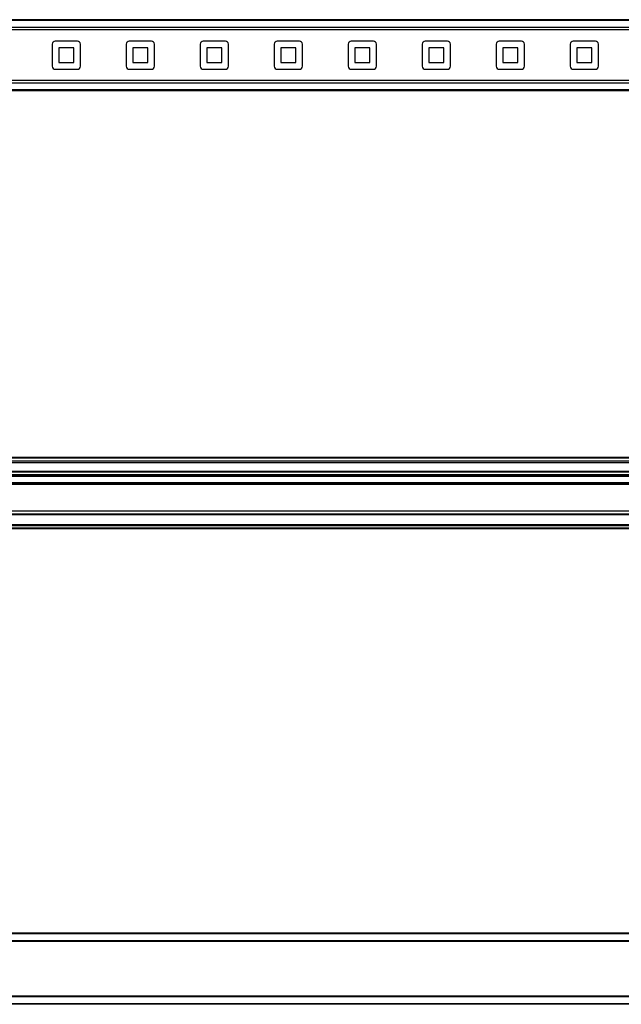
# Model space of a CAD drawing. Header units: millimetres. Extents: x -741 to 2848, y 394 to 730.
# Tile 7 of 15: x -145 to 59, y 396 to 729. Entities that reach past the tile are written whole.
import ezdxf

# ---------------------------------------------------------------- set-up
doc = ezdxf.new("R2010")
doc.units = ezdxf.units.MM

# ---------------------------------------------------------------- blocks, each defined once
blk = doc.blocks.new('Drawing View1')
at = {"color": 7, "linetype": 'Continuous', "lineweight": 25}
for p, q in [((-2, 15.5), (-1198, 15.5)), ((-2, 15.21), (-1198, 15.21)), ((-2, 12.9), (-1198, 12.9)), ((-2, 12.05), (-1198, 12.05)), ((-942.25, 7.25), (-942.25, -0.25)), ((-933.75, 8.25), (-941.25, 8.25)), ((-932.75, -0.25), (-932.75, 7.25)), ((-917.25, 7.25), (-917.25, -0.25)), ((-908.75, 8.25), (-916.25, 8.25)), ((-907.75, -0.25), (-907.75, 7.25)), ((-892.25, 7.25), (-892.25, -0.25)), ((-883.75, 8.25), (-891.25, 8.25)), ((-882.75, -0.25), (-882.75, 7.25)), ((-867.25, 7.25), (-867.25, -0.25)), ((-858.75, 8.25), (-866.25, 8.25)), ((-857.75, -0.25), (-857.75, 7.25)), ((-842.25, 7.25), (-842.25, -0.25)), ((-833.75, 8.25), (-841.25, 8.25)), ((-832.75, -0.25), (-832.75, 7.25)), ((-817.25, 7.25), (-817.25, -0.25)), ((-808.75, 8.25), (-816.25, 8.25)), ((-807.75, -0.25), (-807.75, 7.25)), ((-792.25, 7.25), (-792.25, -0.25)), ((-783.75, 8.25), (-791.25, 8.25)), ((-782.75, -0.25), (-782.75, 7.25)), ((-767.25, 7.25), (-767.25, -0.25)), ((-758.75, 8.25), (-766.25, 8.25)), ((-757.75, -0.25), (-757.75, 7.25)), ((-940, 6), (-940, 1)), ((-935, 6), (-940, 6)), ((-935, 1), (-935, 6)), ((-915, 6), (-915, 1)), ((-910, 6), (-915, 6)), ((-910, 1), (-910, 6)), ((-890, 6), (-890, 1)), ((-885, 6), (-890, 6)), ((-885, 1), (-885, 6)), ((-865, 6), (-865, 1)), ((-860, 6), (-865, 6)), ((-860, 1), (-860, 6)), ((-840, 6), (-840, 1)), ((-835, 6), (-840, 6)), ((-835, 1), (-835, 6)), ((-815, 6), (-815, 1)), ((-810, 6), (-815, 6)), ((-810, 1), (-810, 6)), ((-790, 6), (-790, 1)), ((-785, 6), (-790, 6)), ((-785, 1), (-785, 6)), ((-765, 6), (-765, 1)), ((-760, 6), (-765, 6)), ((-760, 1), (-760, 6)), ((-940, 1), (-935, 1)), ((-915, 1), (-910, 1)), ((-890, 1), (-885, 1)), ((-865, 1), (-860, 1)), ((-840, 1), (-835, 1)), ((-815, 1), (-810, 1)), ((-790, 1), (-785, 1)), ((-765, 1), (-760, 1)), ((-941.25, -1.25), (-933.75, -1.25)), ((-916.25, -1.25), (-908.75, -1.25)), ((-891.25, -1.25), (-883.75, -1.25)), ((-866.25, -1.25), (-858.75, -1.25)), ((-841.25, -1.25), (-833.75, -1.25)), ((-816.25, -1.25), (-808.75, -1.25)), ((-791.25, -1.25), (-783.75, -1.25)), ((-766.25, -1.25), (-758.75, -1.25)), ((-2, -5.06), (-1198, -5.06)), ((-2, -5.9), (-1198, -5.9)), ((-2, -8.21), (-1198, -8.21)), ((-2, -8.5), (-1198, -8.5))]:
    blk.add_line(p, q, dxfattribs=at)
for centre, start, end in [((-941.25, 7.25), 90, 180), ((-933.75, 7.25), 0, 90), ((-916.25, 7.25), 90, 180), ((-908.75, 7.25), 0, 90), ((-891.25, 7.25), 90, 180), ((-883.75, 7.25), 0, 90), ((-866.25, 7.25), 90, 180), ((-858.75, 7.25), 0, 90), ((-841.25, 7.25), 90, 180), ((-833.75, 7.25), 0, 90), ((-816.25, 7.25), 90, 180), ((-808.75, 7.25), 0, 90), ((-791.25, 7.25), 90, 180), ((-783.75, 7.25), 0, 90), ((-766.25, 7.25), 90, 180), ((-758.75, 7.25), 0, 90), ((-941.25, -0.25), 180, 270), ((-933.75, -0.25), 270, 0), ((-916.25, -0.25), 180, 270), ((-908.75, -0.25), 270, 0), ((-891.25, -0.25), 180, 270), ((-883.75, -0.25), 270, 0), ((-866.25, -0.25), 180, 270), ((-858.75, -0.25), 270, 0), ((-841.25, -0.25), 180, 270), ((-833.75, -0.25), 270, 0), ((-816.25, -0.25), 180, 270), ((-808.75, -0.25), 270, 0), ((-791.25, -0.25), 180, 270), ((-783.75, -0.25), 270, 0), ((-766.25, -0.25), 180, 270), ((-758.75, -0.25), 270, 0)]:
    blk.add_arc(centre, 1, start, end, dxfattribs=at)
blk = doc.blocks.new('Drawing View2')
at = {"color": 7, "linetype": 'Continuous', "lineweight": 25}
for p, q in [((1021.93, 30.95), (-174.07, 30.95)), ((1021.93, 30.76), (-174.07, 30.76)), ((1021.93, 29.69), (-174.07, 29.69)), ((1021.93, 29.23), (-174.07, 29.23)), ((1021.93, 26.29), (-174.07, 26.29)), ((1021.93, 26.04), (-174.07, 26.04)), ((1021.93, 25.14), (-174.07, 25.14)), ((1021.93, 24.89), (-174.07, 24.89)), ((1021.93, 24.8), (-174.07, 24.8)), ((1021.93, 24.55), (-174.07, 24.55)), ((1021.93, 22.43), (-174.07, 22.43)), ((1021.93, 22.18), (-174.07, 22.18)), ((1021.93, 22.09), (-174.07, 22.09)), ((1021.93, 21.84), (-174.07, 21.84)), ((1021.93, 12.87), (-174.07, 12.87)), ((1021.93, 11.87), (-174.07, 11.87)), ((1021.93, 11.67), (-174.07, 11.67)), ((913.93, 8.27), (-66.07, 8.27)), ((913.93, 8.07), (-66.07, 8.07)), ((913.93, 7.87), (-66.07, 7.87)), ((913.93, 7.07), (-66.07, 7.07)), ((913.93, 6.87), (-66.07, 6.87))]:
    blk.add_line(p, q, dxfattribs=at)
blk = doc.blocks.new('Drawing View3')
at = {"color": 7, "linetype": 'Continuous', "lineweight": 25}
for p, q in [((980, 15.5), (0, 15.5)), ((980, 15.3), (0, 15.3)), ((980, 12.95), (0, 12.95)), ((980, 12.75), (0, 12.75)), ((980, -5.75), (0, -5.75)), ((980, -5.95), (0, -5.95)), ((980, -8.3), (0, -8.3)), ((980, -8.5), (0, -8.5))]:
    blk.add_line(p, q, dxfattribs=at)

msp = doc.modelspace()

# ---------------------------------------------------------------- block references
at = {"color": 7, "linetype": 'Continuous', "lineweight": 25}
for name, p in [('Drawing View1', (808.72, 713.1)), ('Drawing View2', (-215.21, 549.78)), ('Drawing View3', (-281.28, 404.62))]:
    msp.add_blockref(name, p, dxfattribs=at)

doc.saveas('drawing.dxf')
